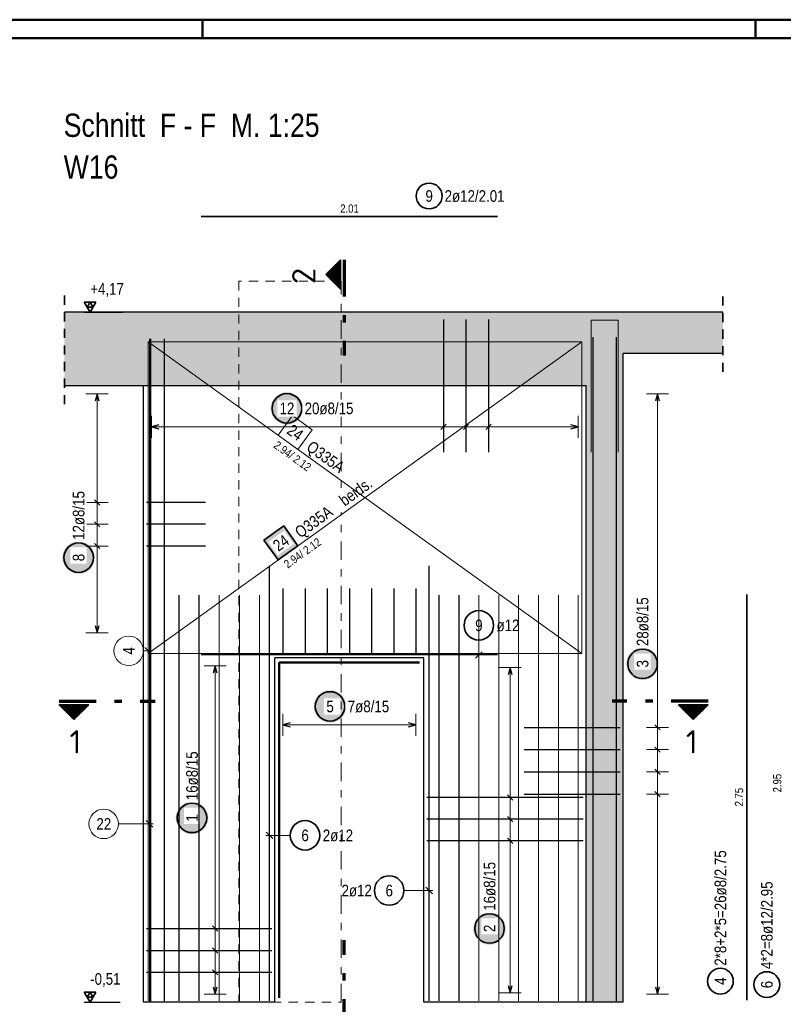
# Model space of a CAD drawing. Header units: millimetres. Extents: x -20 to 84, y 0 to 50.
# Tile 7 of 22: x 16 to 26, y 29 to 42. Entities that reach past the tile are written whole.
import ezdxf
from ezdxf.enums import TextEntityAlignment as Align

# ---------------------------------------------------------------- set-up
doc = ezdxf.new("R2010")
doc.units = ezdxf.units.MM
for name, pattern in [('DASHDOT', [1, 0.5, -0.25, 0, -0.25]), ('DASHDOTX2', [2, 1, -0.5, 0, -0.5]), ('HIDDEN', [0.375, 0.25, -0.125])]:
    doc.linetypes.add(name, pattern=pattern)
for name, color, linetype, lineweight in [('Achsen', 7, 'Continuous', 20), ('nplo Bewehrung', 7, 'Continuous', 20), ('Schraffuren', 7, 'Continuous', 20)]:
    doc.layers.add(name, color=color, linetype=linetype, lineweight=lineweight)
doc.styles.add('Arial Narrow', font='ARIALN.TTF')
doc.styles.add('isocp', font='isocp', dxfattribs={"width": 1.1})
pattern_1 = [(-90, (0, 0), (0.02, 1e-18), [])]

msp = doc.modelspace()

# ---------------------------------------------------------------- hatches: boundary and pattern name
at = {"lineweight": 50}
h = msp.add_hatch(dxfattribs=at)
h.set_pattern_fill('Mau', color=4, scale=0.01, angle=-180, style=0, pattern_type=2)
h.set_pattern_definition([(-180, (0, 0), (2e-18, -0.02), [])])
h.paths.add_polyline_path([(19.873665, 38.393723), (19.873665, 38.793723), (19.673665, 38.593723)])
at = {"lineweight": 25, "true_color": 0xffffff}
for points in [[(19.365314, 36.777156), (19.36518, 36.784834), (19.364778, 36.792502), (19.364109, 36.800152), (19.363173, 36.807774), (19.361972, 36.815358), (19.360507, 36.822896), (19.358779, 36.830379), (19.356792, 36.837796), (19.354547, 36.845139), (19.352047, 36.8524), (19.349295, 36.859569), (19.346294, 36.866638), (19.343049, 36.873597), (19.339563, 36.880439), (19.33584, 36.887156), (19.331885, 36.893738), (19.327703, 36.900178), (19.323298, 36.906468), (19.318677, 36.912601), (19.313844, 36.918569), (19.308806, 36.924364), (19.303569, 36.929981), (19.298139, 36.93541), (19.292523, 36.940648), (19.286728, 36.945686), (19.28076, 36.950518), (19.274627, 36.955139), (19.268337, 36.959544), (19.261896, 36.963726), (19.255314, 36.967681), (19.248598, 36.971404), (19.241756, 36.97489), (19.234796, 36.978136), (19.227728, 36.981136), (19.220559, 36.983888), (19.213298, 36.986388), (19.205954, 36.988633), (19.198537, 36.990621), (19.191055, 36.992348), (19.183517, 36.993813), (19.175932, 36.995015), (19.168311, 36.995951), (19.160661, 36.99662), (19.152992, 36.997022), (19.145314, 36.997156), (19.137636, 36.997022), (19.129968, 36.99662), (19.122318, 36.995951), (19.114696, 36.995015), (19.107112, 36.993813), (19.099574, 36.992348), (19.092091, 36.990621), (19.084674, 36.988633), (19.077331, 36.986388), (19.07007, 36.983888), (19.062901, 36.981136), (19.055832, 36.978136), (19.048873, 36.97489), (19.042031, 36.971404), (19.035314, 36.967681), (19.028732, 36.963726), (19.022292, 36.959544), (19.016001, 36.955139), (19.009869, 36.950518), (19.003901, 36.945686), (18.998106, 36.940648), (18.992489, 36.93541), (18.987059, 36.929981), (18.981822, 36.924364), (18.976784, 36.918569), (18.971952, 36.912601), (18.967331, 36.906468), (18.962926, 36.900178), (18.958744, 36.893738), (18.954789, 36.887156), (18.951066, 36.880439), (18.94758, 36.873597), (18.944334, 36.866638), (18.941334, 36.859569), (18.938582, 36.8524), (18.936082, 36.845139), (18.933837, 36.837796), (18.931849, 36.830379), (18.930122, 36.822896), (18.928657, 36.815358), (18.927455, 36.807774), (18.926519, 36.800152), (18.92585, 36.792502), (18.925448, 36.784834), (18.925314, 36.777156), (18.925448, 36.769478), (18.92585, 36.761809), (18.926519, 36.754159), (18.927455, 36.746538), (18.928657, 36.738953), (18.930122, 36.731415), (18.931849, 36.723933), (18.933837, 36.716516), (18.936082, 36.709172), (18.938582, 36.701911), (18.941334, 36.694742), (18.944334, 36.687674), (18.94758, 36.680714), (18.951066, 36.673872), (18.954789, 36.667156), (18.958744, 36.660573), (18.962926, 36.654133), (18.967331, 36.647843), (18.971952, 36.64171), (18.976784, 36.635742), (18.981822, 36.629947), (18.987059, 36.624331), (18.992489, 36.618901), (18.998106, 36.613664), (19.003901, 36.608626), (19.009869, 36.603793), (19.016001, 36.599172), (19.022292, 36.594767), (19.028732, 36.590585), (19.035314, 36.58663), (19.042031, 36.582907), (19.048873, 36.579421), (19.055832, 36.576176), (19.062901, 36.573175), (19.07007, 36.570423), (19.077331, 36.567923), (19.084674, 36.565678), (19.092091, 36.563691), (19.099574, 36.561963), (19.107112, 36.560498), (19.114696, 36.559297), (19.122318, 36.558361), (19.129968, 36.557692), (19.137636, 36.55729), (19.145314, 36.557156), (19.152992, 36.55729), (19.160661, 36.557692), (19.168311, 36.558361), (19.175932, 36.559297), (19.183517, 36.560498), (19.191055, 36.561963), (19.198537, 36.563691), (19.205954, 36.565678), (19.213298, 36.567923), (19.220559, 36.570423), (19.227728, 36.573175), (19.234796, 36.576176), (19.241756, 36.579421), (19.248598, 36.582907), (19.255314, 36.58663), (19.261896, 36.590585), (19.268337, 36.594767), (19.274627, 36.599172), (19.28076, 36.603793), (19.286728, 36.608626), (19.292523, 36.613664), (19.298139, 36.618901), (19.303569, 36.624331), (19.308806, 36.629947), (19.313844, 36.635742), (19.318677, 36.64171), (19.323298, 36.647843), (19.327703, 36.654133), (19.331885, 36.660573), (19.33584, 36.667156), (19.339563, 36.673872), (19.343049, 36.680714), (19.346294, 36.687674), (19.349295, 36.694742), (19.352047, 36.701911), (19.354547, 36.709172), (19.356792, 36.716516), (19.358779, 36.723933), (19.360507, 36.731415), (19.361972, 36.738953), (19.363173, 36.746538), (19.364109, 36.754159), (19.364778, 36.761809)], [(16.541166, 34.752952), (16.541032, 34.76063), (16.54063, 34.768299), (16.539961, 34.775949), (16.539025, 34.78357), (16.537824, 34.791155), (16.536359, 34.798693), (16.534631, 34.806175), (16.532644, 34.813593), (16.530399, 34.820936), (16.527899, 34.828197), (16.525147, 34.835366), (16.522146, 34.842434), (16.518901, 34.849394), (16.515415, 34.856236), (16.511692, 34.862952), (16.507737, 34.869535), (16.503555, 34.875975), (16.49915, 34.882265), (16.494529, 34.888398), (16.489696, 34.894366), (16.484658, 34.900161), (16.479421, 34.905777), (16.473991, 34.911207), (16.468375, 34.916444), (16.46258, 34.921482), (16.456612, 34.926315), (16.450479, 34.930936), (16.444189, 34.935341), (16.437749, 34.939523), (16.431166, 34.943478), (16.42445, 34.947201), (16.417608, 34.950687), (16.410648, 34.953932), (16.40358, 34.956933), (16.396411, 34.959685), (16.38915, 34.962185), (16.381807, 34.96443), (16.374389, 34.966417), (16.366907, 34.968145), (16.359369, 34.96961), (16.351784, 34.970811), (16.344163, 34.971747), (16.336513, 34.972416), (16.328844, 34.972818), (16.321166, 34.972952), (16.313488, 34.972818), (16.30582, 34.972416), (16.29817, 34.971747), (16.290548, 34.970811), (16.282964, 34.96961), (16.275426, 34.968145), (16.267944, 34.966417), (16.260526, 34.96443), (16.253183, 34.962185), (16.245922, 34.959685), (16.238753, 34.956933), (16.231684, 34.953932), (16.224725, 34.950687), (16.217883, 34.947201), (16.211166, 34.943478), (16.204584, 34.939523), (16.198144, 34.935341), (16.191854, 34.930936), (16.185721, 34.926315), (16.179753, 34.921482), (16.173958, 34.916444), (16.168342, 34.911207), (16.162912, 34.905777), (16.157675, 34.900161), (16.152637, 34.894366), (16.147804, 34.888398), (16.143183, 34.882265), (16.138778, 34.875975), (16.134596, 34.869535), (16.130641, 34.862952), (16.126918, 34.856236), (16.123432, 34.849394), (16.120186, 34.842434), (16.117186, 34.835366), (16.114434, 34.828197), (16.111934, 34.820936), (16.109689, 34.813593), (16.107701, 34.806175), (16.105974, 34.798693), (16.104509, 34.791155), (16.103307, 34.78357), (16.102372, 34.775949), (16.101702, 34.768299), (16.1013, 34.76063), (16.101166, 34.752952), (16.1013, 34.745275), (16.101702, 34.737606), (16.102372, 34.729956), (16.103307, 34.722334), (16.104509, 34.71475), (16.105974, 34.707212), (16.107701, 34.69973), (16.109689, 34.692312), (16.111934, 34.684969), (16.114434, 34.677708), (16.117186, 34.670539), (16.120186, 34.66347), (16.123432, 34.656511), (16.126918, 34.649669), (16.130641, 34.642952), (16.134596, 34.63637), (16.138778, 34.62993), (16.143183, 34.62364), (16.147804, 34.617507), (16.152637, 34.611539), (16.157675, 34.605744), (16.162912, 34.600128), (16.168342, 34.594698), (16.173958, 34.589461), (16.179753, 34.584423), (16.185721, 34.57959), (16.191854, 34.574969), (16.198144, 34.570564), (16.204584, 34.566382), (16.211166, 34.562427), (16.217883, 34.558704), (16.224725, 34.555218), (16.231684, 34.551972), (16.238753, 34.548972), (16.245922, 34.54622), (16.253183, 34.54372), (16.260526, 34.541475), (16.267944, 34.539487), (16.275426, 34.53776), (16.282964, 34.536295), (16.290548, 34.535093), (16.29817, 34.534158), (16.30582, 34.533488), (16.313488, 34.533086), (16.321166, 34.532952), (16.328844, 34.533086), (16.336513, 34.533488), (16.344163, 34.534158), (16.351784, 34.535093), (16.359369, 34.536295), (16.366907, 34.53776), (16.374389, 34.539487), (16.381807, 34.541475), (16.38915, 34.54372), (16.396411, 34.54622), (16.40358, 34.548972), (16.410648, 34.551972), (16.417608, 34.555218), (16.42445, 34.558704), (16.431166, 34.562427), (16.437749, 34.566382), (16.444189, 34.570564), (16.450479, 34.574969), (16.456612, 34.57959), (16.46258, 34.584423), (16.468375, 34.589461), (16.473991, 34.594698), (16.479421, 34.600128), (16.484658, 34.605744), (16.489696, 34.611539), (16.494529, 34.617507), (16.49915, 34.62364), (16.503555, 34.62993), (16.507737, 34.63637), (16.511692, 34.642952), (16.515415, 34.649669), (16.518901, 34.656511), (16.522146, 34.66347), (16.525147, 34.670539), (16.527899, 34.677708), (16.530399, 34.684969), (16.532644, 34.692312), (16.534631, 34.69973), (16.536359, 34.707212), (16.537824, 34.71475), (16.539025, 34.722334), (16.539961, 34.729956), (16.54063, 34.737606)], [(24.187405, 33.312532), (24.187271, 33.32021), (24.18687, 33.327879), (24.1862, 33.335529), (24.185264, 33.343151), (24.184063, 33.350735), (24.182598, 33.358273), (24.180871, 33.365755), (24.178883, 33.373173), (24.176638, 33.380516), (24.174138, 33.387777), (24.171386, 33.394946), (24.168385, 33.402015), (24.16514, 33.408974), (24.161654, 33.415816), (24.157931, 33.422532), (24.153976, 33.429115), (24.149794, 33.435555), (24.145389, 33.441845), (24.140768, 33.447978), (24.135935, 33.453946), (24.130897, 33.459741), (24.12566, 33.465357), (24.12023, 33.470787), (24.114614, 33.476024), (24.108819, 33.481062), (24.102851, 33.485895), (24.096718, 33.490516), (24.090428, 33.494921), (24.083988, 33.499103), (24.077405, 33.503058), (24.070689, 33.506781), (24.063847, 33.510267), (24.056888, 33.513512), (24.049819, 33.516513), (24.04265, 33.519265), (24.035389, 33.521765), (24.028046, 33.52401), (24.020628, 33.525998), (24.013146, 33.527725), (24.005608, 33.52919), (23.998024, 33.530391), (23.990402, 33.531327), (23.982752, 33.531997), (23.975083, 33.532398), (23.967405, 33.532532), (23.959728, 33.532398), (23.952059, 33.531997), (23.944409, 33.531327), (23.936787, 33.530391), (23.929203, 33.52919), (23.921665, 33.527725), (23.914183, 33.525998), (23.906765, 33.52401), (23.899422, 33.521765), (23.892161, 33.519265), (23.884992, 33.516513), (23.877923, 33.513512), (23.870964, 33.510267), (23.864122, 33.506781), (23.857405, 33.503058), (23.850823, 33.499103), (23.844383, 33.494921), (23.838093, 33.490516), (23.83196, 33.485895), (23.825992, 33.481062), (23.820197, 33.476024), (23.814581, 33.470787), (23.809151, 33.465357), (23.803914, 33.459741), (23.798876, 33.453946), (23.794043, 33.447978), (23.789422, 33.441845), (23.785017, 33.435555), (23.780835, 33.429115), (23.77688, 33.422532), (23.773157, 33.415816), (23.769671, 33.408974), (23.766425, 33.402015), (23.763425, 33.394946), (23.760673, 33.387777), (23.758173, 33.380516), (23.755928, 33.373173), (23.75394, 33.365755), (23.752213, 33.358273), (23.750748, 33.350735), (23.749546, 33.343151), (23.748611, 33.335529), (23.747941, 33.327879), (23.747539, 33.32021), (23.747405, 33.312532), (23.747539, 33.304855), (23.747941, 33.297186), (23.748611, 33.289536), (23.749546, 33.281914), (23.750748, 33.27433), (23.752213, 33.266792), (23.75394, 33.25931), (23.755928, 33.251892), (23.758173, 33.244549), (23.760673, 33.237288), (23.763425, 33.230119), (23.766425, 33.22305), (23.769671, 33.216091), (23.773157, 33.209249), (23.77688, 33.202532), (23.780835, 33.19595), (23.785017, 33.18951), (23.789422, 33.18322), (23.794043, 33.177087), (23.798876, 33.171119), (23.803914, 33.165324), (23.809151, 33.159708), (23.814581, 33.154278), (23.820197, 33.149041), (23.825992, 33.144003), (23.83196, 33.13917), (23.838093, 33.134549), (23.844383, 33.130144), (23.850823, 33.125962), (23.857405, 33.122007), (23.864122, 33.118284), (23.870964, 33.114798), (23.877923, 33.111552), (23.884992, 33.108552), (23.892161, 33.1058), (23.899422, 33.1033), (23.906765, 33.101055), (23.914183, 33.099067), (23.921665, 33.09734), (23.929203, 33.095875), (23.936787, 33.094673), (23.944409, 33.093738), (23.952059, 33.093068), (23.959728, 33.092666), (23.967405, 33.092532), (23.975083, 33.092666), (23.982752, 33.093068), (23.990402, 33.093738), (23.998024, 33.094673), (24.005608, 33.095875), (24.013146, 33.09734), (24.020628, 33.099067), (24.028046, 33.101055), (24.035389, 33.1033), (24.04265, 33.1058), (24.049819, 33.108552), (24.056888, 33.111552), (24.063847, 33.114798), (24.070689, 33.118284), (24.077405, 33.122007), (24.083988, 33.125962), (24.090428, 33.130144), (24.096718, 33.134549), (24.102851, 33.13917), (24.108819, 33.144003), (24.114614, 33.149041), (24.12023, 33.154278), (24.12566, 33.159708), (24.130897, 33.165324), (24.135935, 33.171119), (24.140768, 33.177087), (24.145389, 33.18322), (24.149794, 33.18951), (24.153976, 33.19595), (24.157931, 33.202532), (24.161654, 33.209249), (24.16514, 33.216091), (24.168385, 33.22305), (24.171386, 33.230119), (24.174138, 33.237288), (24.176638, 33.244549), (24.178883, 33.251892), (24.180871, 33.25931), (24.182598, 33.266792), (24.184063, 33.27433), (24.185264, 33.281914), (24.1862, 33.289536), (24.18687, 33.297186)], [(19.950312, 32.734248), (19.950178, 32.741926), (19.949776, 32.749594), (19.949107, 32.757244), (19.948171, 32.764866), (19.94697, 32.77245), (19.945504, 32.779988), (19.943777, 32.787471), (19.941789, 32.794888), (19.939544, 32.802232), (19.937044, 32.809492), (19.934292, 32.816661), (19.931292, 32.82373), (19.928047, 32.830689), (19.92456, 32.837532), (19.920837, 32.844248), (19.916882, 32.85083), (19.9127, 32.85727), (19.908296, 32.863561), (19.903674, 32.869693), (19.898842, 32.875661), (19.893804, 32.881457), (19.888567, 32.887073), (19.883137, 32.892503), (19.877521, 32.89774), (19.871725, 32.902778), (19.865757, 32.90761), (19.859625, 32.912232), (19.853334, 32.916636), (19.846894, 32.920818), (19.840312, 32.924773), (19.833596, 32.928496), (19.826753, 32.931983), (19.819794, 32.935228), (19.812725, 32.938228), (19.805556, 32.94098), (19.798296, 32.94348), (19.790952, 32.945725), (19.783535, 32.947713), (19.776052, 32.94944), (19.768514, 32.950906), (19.76093, 32.952107), (19.753308, 32.953043), (19.745658, 32.953712), (19.73799, 32.954114), (19.730312, 32.954248), (19.722634, 32.954114), (19.714965, 32.953712), (19.707316, 32.953043), (19.699694, 32.952107), (19.692109, 32.950906), (19.684571, 32.94944), (19.677089, 32.947713), (19.669672, 32.945725), (19.662328, 32.94348), (19.655067, 32.94098), (19.647898, 32.938228), (19.64083, 32.935228), (19.63387, 32.931983), (19.627028, 32.928496), (19.620312, 32.924773), (19.61373, 32.920818), (19.607289, 32.916636), (19.600999, 32.912232), (19.594866, 32.90761), (19.588899, 32.902778), (19.583103, 32.89774), (19.577487, 32.892503), (19.572057, 32.887073), (19.56682, 32.881457), (19.561782, 32.875661), (19.556949, 32.869693), (19.552328, 32.863561), (19.547924, 32.85727), (19.543741, 32.85083), (19.539786, 32.844248), (19.536063, 32.837532), (19.532577, 32.830689), (19.529332, 32.82373), (19.526331, 32.816661), (19.523579, 32.809492), (19.521079, 32.802232), (19.518834, 32.794888), (19.516847, 32.787471), (19.515119, 32.779988), (19.513654, 32.77245), (19.512453, 32.764866), (19.511517, 32.757244), (19.510848, 32.749594), (19.510446, 32.741926), (19.510312, 32.734248), (19.510446, 32.72657), (19.510848, 32.718901), (19.511517, 32.711252), (19.512453, 32.70363), (19.513654, 32.696045), (19.515119, 32.688507), (19.516847, 32.681025), (19.518834, 32.673608), (19.521079, 32.666264), (19.523579, 32.659003), (19.526331, 32.651834), (19.529332, 32.644766), (19.532577, 32.637806), (19.536063, 32.630964), (19.539786, 32.624248), (19.543741, 32.617666), (19.547924, 32.611225), (19.552328, 32.604935), (19.556949, 32.598802), (19.561782, 32.592835), (19.56682, 32.587039), (19.572057, 32.581423), (19.577487, 32.575993), (19.583103, 32.570756), (19.588899, 32.565718), (19.594866, 32.560885), (19.600999, 32.556264), (19.607289, 32.55186), (19.61373, 32.547677), (19.620312, 32.543722), (19.627028, 32.539999), (19.63387, 32.536513), (19.64083, 32.533268), (19.647898, 32.530267), (19.655067, 32.527515), (19.662328, 32.525015), (19.669672, 32.52277), (19.677089, 32.520783), (19.684571, 32.519055), (19.692109, 32.51759), (19.699694, 32.516389), (19.707316, 32.515453), (19.714965, 32.514784), (19.722634, 32.514382), (19.730312, 32.514248), (19.73799, 32.514382), (19.745658, 32.514784), (19.753308, 32.515453), (19.76093, 32.516389), (19.768514, 32.51759), (19.776052, 32.519055), (19.783535, 32.520783), (19.790952, 32.52277), (19.798296, 32.525015), (19.805556, 32.527515), (19.812725, 32.530267), (19.819794, 32.533268), (19.826753, 32.536513), (19.833596, 32.539999), (19.840312, 32.543722), (19.846894, 32.547677), (19.853334, 32.55186), (19.859625, 32.556264), (19.865757, 32.560885), (19.871725, 32.565718), (19.877521, 32.570756), (19.883137, 32.575993), (19.888567, 32.581423), (19.893804, 32.587039), (19.898842, 32.592835), (19.903674, 32.598802), (19.908296, 32.604935), (19.9127, 32.611225), (19.916882, 32.617666), (19.920837, 32.624248), (19.92456, 32.630964), (19.928047, 32.637806), (19.931292, 32.644766), (19.934292, 32.651834), (19.937044, 32.659003), (19.939544, 32.666264), (19.941789, 32.673608), (19.943777, 32.681025), (19.945504, 32.688507), (19.94697, 32.696045), (19.948171, 32.70363), (19.949107, 32.711252), (19.949776, 32.718901)], [(18.078397, 31.221734), (18.078263, 31.229412), (18.077861, 31.23708), (18.077192, 31.24473), (18.076256, 31.252352), (18.075054, 31.259936), (18.073589, 31.267474), (18.071862, 31.274957), (18.069874, 31.282374), (18.067629, 31.289718), (18.065129, 31.296978), (18.062377, 31.304147), (18.059377, 31.311216), (18.056131, 31.318175), (18.052645, 31.325018), (18.048922, 31.331734), (18.044967, 31.338316), (18.040785, 31.344756), (18.03638, 31.351047), (18.031759, 31.357179), (18.026926, 31.363147), (18.021889, 31.368943), (18.016651, 31.374559), (18.011222, 31.379989), (18.005605, 31.385226), (17.99981, 31.390264), (17.993842, 31.395096), (17.987709, 31.399718), (17.981419, 31.404122), (17.974979, 31.408304), (17.968397, 31.412259), (17.96168, 31.415982), (17.954838, 31.419469), (17.947879, 31.422714), (17.94081, 31.425714), (17.933641, 31.428466), (17.92638, 31.430966), (17.919037, 31.433211), (17.91162, 31.435199), (17.904137, 31.436926), (17.896599, 31.438392), (17.889015, 31.439593), (17.881393, 31.440529), (17.873743, 31.441198), (17.866075, 31.4416), (17.858397, 31.441734), (17.850719, 31.4416), (17.84305, 31.441198), (17.8354, 31.440529), (17.827779, 31.439593), (17.820194, 31.438392), (17.812656, 31.436926), (17.805174, 31.435199), (17.797756, 31.433211), (17.790413, 31.430966), (17.783152, 31.428466), (17.775983, 31.425714), (17.768915, 31.422714), (17.761955, 31.419469), (17.755113, 31.415982), (17.748397, 31.412259), (17.741814, 31.408304), (17.735374, 31.404122), (17.729084, 31.399718), (17.722951, 31.395096), (17.716983, 31.390264), (17.711188, 31.385226), (17.705572, 31.379989), (17.700142, 31.374559), (17.694905, 31.368943), (17.689867, 31.363147), (17.685034, 31.357179), (17.680413, 31.351047), (17.676008, 31.344756), (17.671826, 31.338316), (17.667871, 31.331734), (17.664148, 31.325018), (17.660662, 31.318175), (17.657417, 31.311216), (17.654416, 31.304147), (17.651664, 31.296978), (17.649164, 31.289718), (17.646919, 31.282374), (17.644932, 31.274957), (17.643204, 31.267474), (17.641739, 31.259936), (17.640538, 31.252352), (17.639602, 31.24473), (17.638933, 31.23708), (17.638531, 31.229412), (17.638397, 31.221734), (17.638531, 31.214056), (17.638933, 31.206387), (17.639602, 31.198738), (17.640538, 31.191116), (17.641739, 31.183531), (17.643204, 31.175993), (17.644932, 31.168511), (17.646919, 31.161094), (17.649164, 31.15375), (17.651664, 31.146489), (17.654416, 31.13932), (17.657417, 31.132252), (17.660662, 31.125292), (17.664148, 31.11845), (17.667871, 31.111734), (17.671826, 31.105152), (17.676008, 31.098711), (17.680413, 31.092421), (17.685034, 31.086288), (17.689867, 31.080321), (17.694905, 31.074525), (17.700142, 31.068909), (17.705572, 31.063479), (17.711188, 31.058242), (17.716983, 31.053204), (17.722951, 31.048371), (17.729084, 31.04375), (17.735374, 31.039346), (17.741814, 31.035163), (17.748397, 31.031208), (17.755113, 31.027485), (17.761955, 31.023999), (17.768915, 31.020754), (17.775983, 31.017753), (17.783152, 31.015001), (17.790413, 31.012501), (17.797756, 31.010256), (17.805174, 31.008269), (17.812656, 31.006541), (17.820194, 31.005076), (17.827779, 31.003875), (17.8354, 31.002939), (17.84305, 31.00227), (17.850719, 31.001868), (17.858397, 31.001734), (17.866075, 31.001868), (17.873743, 31.00227), (17.881393, 31.002939), (17.889015, 31.003875), (17.896599, 31.005076), (17.904137, 31.006541), (17.91162, 31.008269), (17.919037, 31.010256), (17.92638, 31.012501), (17.933641, 31.015001), (17.94081, 31.017753), (17.947879, 31.020754), (17.954838, 31.023999), (17.96168, 31.027485), (17.968397, 31.031208), (17.974979, 31.035163), (17.981419, 31.039346), (17.987709, 31.04375), (17.993842, 31.048371), (17.99981, 31.053204), (18.005605, 31.058242), (18.011222, 31.063479), (18.016651, 31.068909), (18.021889, 31.074525), (18.026926, 31.080321), (18.031759, 31.086288), (18.03638, 31.092421), (18.040785, 31.098711), (18.044967, 31.105152), (18.048922, 31.111734), (18.052645, 31.11845), (18.056131, 31.125292), (18.059377, 31.132252), (18.062377, 31.13932), (18.065129, 31.146489), (18.067629, 31.15375), (18.069874, 31.161094), (18.071862, 31.168511), (18.073589, 31.175993), (18.075054, 31.183531), (18.076256, 31.191116), (18.077192, 31.198738), (18.077861, 31.206387)], [(22.112613, 29.722064), (22.112479, 29.729742), (22.112077, 29.737411), (22.111408, 29.74506), (22.110472, 29.752682), (22.109271, 29.760267), (22.107805, 29.767805), (22.106078, 29.775287), (22.104091, 29.782704), (22.101845, 29.790048), (22.099345, 29.797309), (22.096593, 29.804478), (22.093593, 29.811546), (22.090348, 29.818506), (22.086861, 29.825348), (22.083139, 29.832064), (22.079184, 29.838646), (22.075001, 29.845087), (22.070597, 29.851377), (22.065975, 29.85751), (22.061143, 29.863477), (22.056105, 29.869273), (22.050868, 29.874889), (22.045438, 29.880319), (22.039822, 29.885556), (22.034026, 29.890594), (22.028059, 29.895426), (22.021926, 29.900048), (22.015635, 29.904452), (22.009195, 29.908635), (22.002613, 29.91259), (21.995897, 29.916313), (21.989055, 29.919799), (21.982095, 29.923044), (21.975026, 29.926045), (21.967857, 29.928796), (21.960597, 29.931297), (21.953253, 29.933542), (21.945836, 29.935529), (21.938354, 29.937257), (21.930816, 29.938722), (21.923231, 29.939923), (21.915609, 29.940859), (21.907959, 29.941528), (21.900291, 29.94193), (21.892613, 29.942064), (21.884935, 29.94193), (21.877267, 29.941528), (21.869617, 29.940859), (21.861995, 29.939923), (21.85441, 29.938722), (21.846872, 29.937257), (21.83939, 29.935529), (21.831973, 29.933542), (21.824629, 29.931297), (21.817369, 29.928796), (21.8102, 29.926045), (21.803131, 29.923044), (21.796171, 29.919799), (21.789329, 29.916313), (21.782613, 29.91259), (21.776031, 29.908635), (21.769591, 29.904452), (21.7633, 29.900048), (21.757167, 29.895426), (21.7512, 29.890594), (21.745404, 29.885556), (21.739788, 29.880319), (21.734358, 29.874889), (21.729121, 29.869273), (21.724083, 29.863477), (21.719251, 29.85751), (21.714629, 29.851377), (21.710225, 29.845087), (21.706042, 29.838646), (21.702087, 29.832064), (21.698365, 29.825348), (21.694878, 29.818506), (21.691633, 29.811546), (21.688633, 29.804478), (21.685881, 29.797309), (21.683381, 29.790048), (21.681135, 29.782704), (21.679148, 29.775287), (21.677421, 29.767805), (21.675955, 29.760267), (21.674754, 29.752682), (21.673818, 29.74506), (21.673149, 29.737411), (21.672747, 29.729742), (21.672613, 29.722064), (21.672747, 29.714386), (21.673149, 29.706718), (21.673818, 29.699068), (21.674754, 29.691446), (21.675955, 29.683862), (21.677421, 29.676324), (21.679148, 29.668841), (21.681135, 29.661424), (21.683381, 29.65408), (21.685881, 29.64682), (21.688633, 29.639651), (21.691633, 29.632582), (21.694878, 29.625622), (21.698365, 29.61878), (21.702087, 29.612064), (21.706042, 29.605482), (21.710225, 29.599042), (21.714629, 29.592751), (21.719251, 29.586619), (21.724083, 29.580651), (21.729121, 29.574855), (21.734358, 29.569239), (21.739788, 29.563809), (21.745404, 29.558572), (21.7512, 29.553534), (21.757167, 29.548702), (21.7633, 29.54408), (21.769591, 29.539676), (21.776031, 29.535494), (21.782613, 29.531539), (21.789329, 29.527816), (21.796171, 29.524329), (21.803131, 29.521084), (21.8102, 29.518084), (21.817369, 29.515332), (21.824629, 29.512832), (21.831973, 29.510587), (21.83939, 29.508599), (21.846872, 29.506872), (21.85441, 29.505406), (21.861995, 29.504205), (21.869617, 29.503269), (21.877267, 29.5026), (21.884935, 29.502198), (21.892613, 29.502064), (21.900291, 29.502198), (21.907959, 29.5026), (21.915609, 29.503269), (21.923231, 29.504205), (21.930816, 29.505406), (21.938354, 29.506872), (21.945836, 29.508599), (21.953253, 29.510587), (21.960597, 29.512832), (21.967857, 29.515332), (21.975026, 29.518084), (21.982095, 29.521084), (21.989055, 29.524329), (21.995897, 29.527816), (22.002613, 29.531539), (22.009195, 29.535494), (22.015635, 29.539676), (22.021926, 29.54408), (22.028059, 29.548702), (22.034026, 29.553534), (22.039822, 29.558572), (22.045438, 29.563809), (22.050868, 29.569239), (22.056105, 29.574855), (22.061143, 29.580651), (22.065975, 29.586619), (22.070597, 29.592751), (22.075001, 29.599042), (22.079184, 29.605482), (22.083139, 29.612064), (22.086861, 29.61878), (22.090348, 29.625622), (22.093593, 29.632582), (22.096593, 29.639651), (22.099345, 29.64682), (22.101845, 29.65408), (22.104091, 29.661424), (22.106078, 29.668841), (22.107805, 29.676324), (22.109271, 29.683862), (22.110472, 29.691446), (22.111408, 29.699068), (22.112077, 29.706718)]]:
    msp.add_hatch(color=7, dxfattribs=at).paths.add_polyline_path(points)
at = {"lineweight": 18, "true_color": 0xffffff}
msp.add_hatch(color=7, dxfattribs=at).paths.add_polyline_path([(19.102059, 35.181739), (18.834175, 34.989026), (19.026888, 34.721142), (19.294772, 34.913855)])
at = {"lineweight": 50}
h = msp.add_hatch(dxfattribs=at)
h.set_pattern_fill('Mau', color=4, scale=0.01, angle=-90, style=0, pattern_type=2)
h.set_pattern_definition(pattern_1)
h.paths.add_polyline_path([(16.457802, 32.755304), (16.057802, 32.755304), (16.257802, 32.555304)])
h = msp.add_hatch(dxfattribs=at)
h.set_pattern_fill('Mau', color=4, scale=0.01, angle=-90, style=0, pattern_type=2)
h.set_pattern_definition(pattern_1)
h.paths.add_polyline_path([(24.455354, 32.755304), (24.655354, 32.555304), (24.855354, 32.755304)])
at = {"layer": 'Schraffuren', "lineweight": 50, "true_color": 0xd7ffd7}
for points in [[(16.128114, 37.082149), (23.7029, 37.082149), (23.7029, 38.082149), (16.128114, 38.082149)], [(23.7029, 37.522149), (25.056247, 37.522149), (25.056247, 38.082149), (23.7029, 38.082149)], [(23.2029, 28.722137), (23.7029, 28.722137), (23.7029, 37.082149), (23.2029, 37.082149)]]:
    msp.add_hatch(color=254, dxfattribs=at).paths.add_polyline_path(points)

# ---------------------------------------------------------------- linework, layer by layer
at = {"color": 4, "linetype": 'Continuous', "lineweight": 50}
for p, q in [((82.5, 42.05), (0, 42.05)), ((82.25, 41.8), (1, 41.8))]:
    msp.add_line(p, q, dxfattribs=at)
at = {"color": 4, "linetype": 'Continuous', "lineweight": 50, "ltscale": 0.5}
for p, q in [((18, 42.05), (18, 41.8)), ((25.5, 42.05), (25.5, 41.8))]:
    msp.add_line(p, q, dxfattribs=at)
at = {"color": 2, "linetype": 'Continuous', "lineweight": 35, "ltscale": 0.5}
for p, q in [((18.981886, 39.381613), (17.981886, 39.381613)), ((21.001886, 39.381613), (18.981886, 39.381613)), ((22.001886, 39.381613), (21.001886, 39.381613)), ((16.555416, 38.218544), (16.397916, 38.218544)), ((16.397916, 38.218544), (16.476666, 38.082149)), ((16.476666, 38.218544), (16.437291, 38.150346)), ((16.476666, 38.082149), (16.555416, 38.218544)), ((16.516041, 38.150346), (16.476666, 38.218544)), ((16.437291, 38.150346), (16.516041, 38.150346)), ((19.102059, 35.181739), (18.834175, 34.989026)), ((19.294772, 34.913855), (19.102059, 35.181739)), ((18.834175, 34.989026), (19.026888, 34.721142)), ((19.026888, 34.721142), (19.294772, 34.913855)), ((25.381101, 34.251528), (25.381101, 28.751528)), ((16.555416, 28.858532), (16.397916, 28.858532)), ((16.397916, 28.858532), (16.476666, 28.722137)), ((16.476666, 28.858532), (16.437291, 28.790334)), ((16.476666, 28.722137), (16.555416, 28.858532)), ((16.516041, 28.790334), (16.476666, 28.858532)), ((16.437291, 28.790334), (16.516041, 28.790334))]:
    msp.add_line(p, q, dxfattribs=at)
at = {"color": 2, "linetype": 'Continuous', "lineweight": 35}
for p, q in [((19.873665, 38.793723), (19.673665, 38.593723)), ((19.873665, 38.793723), (19.873665, 38.393723)), ((19.673665, 38.593723), (19.873665, 38.393723)), ((16.057802, 32.755304), (16.457802, 32.755304)), ((16.057802, 32.755304), (16.257802, 32.555304)), ((16.257802, 32.555304), (16.457802, 32.755304)), ((24.855354, 32.755304), (24.455354, 32.755304)), ((24.655354, 32.555304), (24.455354, 32.755304)), ((24.855354, 32.755304), (24.655354, 32.555304))]:
    msp.add_line(p, q, dxfattribs=at)
at = {"color": 1, "linetype": 'DASHDOTX2', "lineweight": 70, "ltscale": 0.5}
for p, q in [((19.923665, 38.793723), (19.923665, 37.493723)), ((16.057802, 32.805304), (17.357802, 32.805304)), ((24.855354, 32.805304), (23.555354, 32.805304)), ((19.923665, 28.265084), (19.923665, 29.565084))]:
    msp.add_line(p, q, dxfattribs=at)
at = {"color": 9, "linetype": 'HIDDEN', "lineweight": 0, "ltscale": 0.5}
for p, q in [((19.879615, 38.502623), (18.493001, 38.502623)), ((18.493001, 38.502623), (18.493001, 28.722137)), ((18.493001, 28.722137), (19.879615, 28.722137))]:
    msp.add_line(p, q, dxfattribs=at)
at = {"color": 9, "linetype": 'DASHDOT', "lineweight": 0, "ltscale": 0.5}
msp.add_line((19.879615, 28.722137), (19.879615, 38.502623), dxfattribs=at)
at = {"color": 2, "linetype": 'HIDDEN', "lineweight": 35, "ltscale": 0.5}
for p, q in [((16.128114, 36.832149), (16.128114, 38.332149)), ((25.056247, 37.272149), (25.056247, 38.332149))]:
    msp.add_line(p, q, dxfattribs=at)
at = {"color": 3, "linetype": 'Continuous', "lineweight": 25, "ltscale": 0.5}
for p, q in [((16.397916, 38.082149), (16.927116, 38.082149)), ((21.268361, 37.982149), (21.268361, 36.182149)), ((21.572782, 37.982149), (21.572782, 36.182149)), ((21.877203, 37.982149), (21.877203, 36.182149)), ((17.298887, 28.722137), (17.298887, 37.722149)), ((17.485886, 28.722137), (17.485886, 37.722149)), ((23.294886, 37.742137), (23.2949, 28.742137)), ((23.6109, 37.742137), (23.610914, 28.742137)), ((16.571166, 36.974147), (16.544371, 36.874147)), ((16.597961, 36.874147), (16.571166, 36.974147)), ((24.171166, 36.974149), (24.144371, 36.874149)), ((24.197961, 36.874149), (24.171166, 36.974149)), ((17.41089, 36.553951), (17.31089, 36.527156)), ((17.31089, 36.527156), (17.41089, 36.500361)), ((21.233006, 36.4918), (21.303717, 36.562511)), ((21.537427, 36.4918), (21.608138, 36.562511)), ((21.841848, 36.4918), (21.912559, 36.562511)), ((23.094887, 36.527156), (22.994887, 36.553951)), ((22.994887, 36.500361), (23.094887, 36.527156)), ((16.535811, 35.534952), (16.606522, 35.464242)), ((18.042887, 35.499597), (17.242887, 35.499597)), ((16.535811, 35.240042), (16.606522, 35.169332)), ((18.042887, 35.204687), (17.242887, 35.204687)), ((16.535811, 34.945132), (16.606522, 34.874422)), ((18.042887, 34.909777), (17.242887, 34.909777)), ((18.909886, 28.742137), (18.909886, 34.642137)), ((21.073886, 28.742137), (21.073886, 34.642137)), ((19.089887, 34.332137), (19.089887, 33.432137)), ((19.390554, 34.332137), (19.390554, 33.432137)), ((19.69122, 34.332137), (19.69122, 33.432137)), ((19.991887, 34.332137), (19.991887, 33.432137)), ((20.292553, 34.332137), (20.292553, 33.432137)), ((20.59322, 34.332137), (20.59322, 33.432137)), ((20.893886, 34.332137), (20.893886, 33.432137)), ((17.683486, 28.742137), (17.683486, 34.242137)), ((21.209887, 28.742137), (21.209887, 34.242137)), ((21.479173, 28.742137), (21.479173, 34.242137)), ((16.544371, 33.830137), (16.571166, 33.730137)), ((16.571166, 33.730137), (16.597961, 33.830137)), ((18.981886, 33.432137), (17.981886, 33.432137)), ((21.001886, 33.432137), (18.981886, 33.432137)), ((22.001886, 33.432137), (21.001886, 33.432137)), ((21.703178, 33.387943), (21.791566, 33.476331)), ((18.171166, 33.284137), (18.144371, 33.184137)), ((18.197961, 33.184137), (18.171166, 33.284137)), ((22.171166, 33.264134), (22.144371, 33.164134)), ((22.197961, 33.164134), (22.171166, 33.264134)), ((19.189887, 32.511043), (19.089887, 32.484248)), ((19.089887, 32.484248), (19.189887, 32.457453)), ((20.893886, 32.484248), (20.793886, 32.511043)), ((20.793886, 32.457453), (20.893886, 32.484248)), ((24.206522, 32.414346), (24.135811, 32.485056)), ((22.3629, 32.449701), (23.6629, 32.449701)), ((22.3629, 32.148071), (23.6629, 32.148071)), ((24.206522, 32.112716), (24.135811, 32.183426)), ((22.3629, 31.846441), (23.6629, 31.846441)), ((24.206522, 31.811086), (24.135811, 31.881796)), ((22.135811, 31.53389), (22.206522, 31.46318)), ((22.3629, 31.544811), (23.6629, 31.544811)), ((24.206522, 31.509456), (24.135811, 31.580167)), ((23.162887, 31.498535), (21.041886, 31.498535)), ((23.162887, 31.204269), (21.041886, 31.204269)), ((22.135811, 31.239624), (22.206522, 31.168913)), ((18.865692, 31.028929), (18.95408, 30.94054)), ((23.162887, 30.910002), (21.041886, 30.910002)), ((22.135811, 30.945358), (22.206522, 30.874647)), ((21.11808, 30.192179), (21.029692, 30.280568)), ((17.242887, 29.720939), (18.941886, 29.720939)), ((18.206522, 29.685584), (18.135811, 29.756295)), ((17.242887, 29.424006), (18.941886, 29.424006)), ((18.206522, 29.388651), (18.135811, 29.459362)), ((17.242887, 29.127073), (18.941886, 29.127073)), ((18.206522, 29.091718), (18.135811, 29.162428)), ((18.144371, 28.93014), (18.171166, 28.83014)), ((18.171166, 28.83014), (18.197961, 28.93014)), ((22.144371, 28.950137), (22.171166, 28.850137)), ((22.171166, 28.850137), (22.197961, 28.950137)), ((24.144371, 28.930142), (24.171166, 28.830142)), ((24.171166, 28.830142), (24.197961, 28.930142)), ((16.397916, 28.722137), (16.883016, 28.722137))]:
    msp.add_line(p, q, dxfattribs=at)
at = {"color": 7, "linetype": 'Continuous', "lineweight": 18, "ltscale": 0.5}
for p, q in [((23.142885, 37.682151), (17.262889, 37.682151)), ((17.262889, 37.682151), (17.262889, 33.452139)), ((23.142885, 37.682151), (17.262889, 33.452139)), ((23.142885, 33.452139), (23.142885, 37.682151)), ((17.262889, 33.452139), (23.142885, 33.452139)), ((17.262889, 33.452139), (17.262889, 33.452139))]:
    msp.add_line(p, q, dxfattribs=at)
at = {"color": 9, "linetype": 'Continuous', "lineweight": 0, "ltscale": 0.5}
for p, q in [((23.142885, 37.682151), (17.262889, 37.682151)), ((17.262889, 37.682151), (17.262889, 33.452139)), ((17.282887, 37.722149), (17.282887, 28.722137)), ((23.142885, 33.452139), (23.142885, 37.682151)), ((19.219601, 36.681031), (19.026888, 36.413147)), ((19.487485, 36.488318), (19.219601, 36.681031)), ((19.294772, 36.220434), (19.487485, 36.488318)), ((19.026888, 36.413147), (19.294772, 36.220434)), ((17.262887, 34.242137), (17.262887, 28.742137)), ((17.307081, 33.443324), (17.218692, 33.531713)), ((17.200536, 33.487519), (17.312887, 33.487519)), ((17.262889, 33.452139), (23.142885, 33.452139)), ((17.262889, 33.452139), (17.262889, 33.452139)), ((16.861431, 31.140238), (17.332887, 31.140238)), ((17.327081, 31.096043), (17.238692, 31.184432))]:
    msp.add_line(p, q, dxfattribs=at)
at = {"color": 5, "linetype": 'Continuous', "lineweight": 18, "ltscale": 0.5}
for p, q in [((16.721166, 36.974147), (16.421166, 36.974147)), ((16.571166, 33.730137), (16.571166, 36.974147)), ((24.321166, 36.974149), (24.021166, 36.974149)), ((24.171166, 36.974149), (24.171166, 28.830142)), ((17.31089, 36.677156), (17.31089, 36.377156)), ((21.268361, 36.377156), (21.268361, 36.677156)), ((21.572782, 36.377156), (21.572782, 36.677156)), ((21.877203, 36.377156), (21.877203, 36.677156)), ((23.094887, 36.377156), (23.094887, 36.677156)), ((23.094887, 36.527156), (17.31089, 36.527156)), ((16.421166, 35.499597), (16.721166, 35.499597)), ((16.421166, 35.204687), (16.721166, 35.204687)), ((16.421166, 34.909777), (16.721166, 34.909777)), ((16.421166, 33.730137), (16.721166, 33.730137)), ((21.747372, 33.633904), (21.747372, 33.382137)), ((18.321166, 33.284137), (18.021166, 33.284137)), ((18.171166, 33.284137), (18.171166, 28.83014)), ((22.321166, 33.264134), (22.021166, 33.264134)), ((22.171166, 28.850137), (22.171166, 33.264134)), ((19.089887, 32.634248), (19.089887, 32.334248)), ((20.893886, 32.334248), (20.893886, 32.634248)), ((20.893886, 32.484248), (19.089887, 32.484248)), ((24.321166, 32.449701), (24.021166, 32.449701)), ((24.321166, 32.148071), (24.021166, 32.148071)), ((24.321166, 31.846441), (24.021166, 31.846441)), ((24.321166, 31.544811), (24.021166, 31.544811)), ((22.021166, 31.498535), (22.321166, 31.498535)), ((22.021166, 31.204269), (22.321166, 31.204269)), ((19.191247, 30.984734), (18.859886, 30.984734)), ((22.021166, 30.910002), (22.321166, 30.910002)), ((20.732191, 30.236373), (21.123886, 30.236373)), ((18.321166, 29.720939), (18.021166, 29.720939)), ((18.321166, 29.424006), (18.021166, 29.424006)), ((18.321166, 29.127073), (18.021166, 29.127073)), ((18.021166, 28.83014), (18.321166, 28.83014)), ((22.021166, 28.850137), (22.321166, 28.850137)), ((24.021166, 28.830142), (24.321166, 28.830142))]:
    msp.add_line(p, q, dxfattribs=at)
at = {"color": 2, "linetype": 'Continuous', "lineweight": 35, "ltscale": 0.5}
for centre, radius in [((21.07336, 39.658308), 0.175), ((19.145314, 36.777156), 0.2), ((16.321166, 34.752952), 0.2), ((21.747372, 33.833904), 0.2), ((23.967405, 33.312532), 0.2), ((19.730312, 32.734248), 0.2), ((17.858397, 31.221734), 0.2), ((19.391247, 30.984734), 0.2), ((20.532191, 30.236373), 0.2), ((21.892613, 29.722064), 0.2), ((25.022525, 29.007147), 0.175), ((25.652174, 28.960676), 0.175)]:
    msp.add_circle(centre, radius, dxfattribs=at)
at = {"color": 9, "linetype": 'Continuous', "lineweight": 0, "ltscale": 0.5}
for centre in [(17.000536, 33.487519), (16.661431, 31.140238)]:
    msp.add_circle(centre, 0.2, dxfattribs=at)
at = {"layer": 'Achsen', "color": 3, "linetype": 'Continuous', "lineweight": 25}
for p, q in [((17.202887, 28.722137), (17.202887, 37.082149)), ((18.981886, 28.722137), (18.981886, 33.392137)), ((21.001886, 33.392137), (18.981886, 33.392137)), ((21.001886, 28.722137), (21.001886, 33.392137)), ((18.981886, 28.722137), (17.202887, 28.722137)), ((23.2029, 28.722137), (21.001886, 28.722137))]:
    msp.add_line(p, q, dxfattribs=at)
at = {"layer": 'Achsen', "color": 4, "linetype": 'Continuous', "lineweight": 50}
for p in [(19.041886, 28.782137), (20.941886, 33.332137)]:
    msp.add_line(p, (19.041886, 33.332137), dxfattribs=at)
at = {"layer": 'nplo Bewehrung', "color": 9, "linetype": 'Continuous', "lineweight": 0, "ltscale": 0.5}
for p, q in [((23.2709, 36.182149), (23.2709, 37.974149)), ((23.2709, 37.974149), (23.6349, 37.974149)), ((23.6349, 37.974149), (23.6349, 36.182149)), ((17.298887, 28.722137), (17.298887, 37.722149)), ((17.298887, 28.722137), (17.298887, 37.722149)), ((17.485886, 28.722137), (17.485886, 37.722149)), ((17.485886, 28.722137), (17.485886, 37.722149)), ((23.2909, 28.742137), (23.2909, 37.742137)), ((23.2909, 28.742137), (23.2909, 37.742137)), ((23.6109, 28.742137), (23.6109, 37.742137)), ((23.6109, 28.742137), (23.6109, 37.742137)), ((17.683486, 28.742137), (17.683486, 34.242137)), ((18.228686, 28.742137), (18.228686, 34.242137)), ((18.501285, 28.742137), (18.501285, 34.242137)), ((18.773885, 28.742137), (18.773885, 34.242137)), ((21.209887, 28.742137), (21.209887, 34.242137)), ((21.479173, 28.742137), (21.479173, 34.242137)), ((22.28703, 28.742137), (22.28703, 34.242137)), ((22.556315, 28.742137), (22.556315, 34.242137)), ((22.825601, 28.742137), (22.825601, 34.242137)), ((23.094887, 28.742137), (23.094887, 34.242137))]:
    msp.add_line(p, q, dxfattribs=at)
at = {"layer": 'Schraffuren', "color": 3, "linetype": 'Continuous', "lineweight": 25}
for p, q in [((23.7029, 38.082149), (16.128114, 38.082149)), ((25.056247, 38.082149), (23.7029, 38.082149)), ((23.7029, 37.082149), (23.7029, 37.522149)), ((25.056247, 37.522149), (23.7029, 37.522149)), ((23.2029, 37.082149), (16.128114, 37.082149)), ((23.202887, 28.722137), (23.202887, 37.082149)), ((23.7029, 28.722137), (23.7029, 37.082149)), ((23.7029, 28.722137), (23.2029, 28.722137))]:
    msp.add_line(p, q, dxfattribs=at)

# ---------------------------------------------------------------- texts
at = {"color": 1, "lineweight": 70, "style": 'Arial Narrow'}
for s, p in [('Schnitt  F - F  M. 1:25', (16.118917, 40.460453)), ('W16', (16.118917, 39.893453))]:
    msp.add_text(s, height=0.315, dxfattribs=at).set_placement(p)
at = {"color": 2, "lineweight": 35, "style": 'isocp', "width": 1.15}
msp.add_text('2', height=0.315, rotation=90, dxfattribs=at).set_placement((19.530562, 38.573165), align=Align.CENTER)
for p in [(16.27836, 32.097201), (24.634796, 32.097201)]:
    msp.add_text('1', height=0.315, dxfattribs=at).set_placement(p, align=Align.CENTER)
at = {"color": 2, "lineweight": 35, "char_height": 0.1575, "attachment_point": 1, "line_spacing_factor": 0.9, "style": 'Arial Narrow'}
for s, insert in [('9', (21.023747, 39.737058)), ('2ø12/2.01', (21.28336, 39.737058)), (' +4,17', (16.427841, 38.475899)), ('9', (21.69776, 33.912654)), ('ø12', (21.987372, 33.912654)), ('6', (19.341635, 31.063484)), ('2ø12', (19.631247, 31.063484)), ('2ø12', (19.885841, 30.315123)), ('6', (20.482578, 30.315123)), (' -0,51', (16.427841, 29.115887))]:
    msp.add_mtext(s, dxfattribs=dict(at, insert=insert))
at = {"color": 3, "lineweight": 25, "insert": (19.868136, 39.544113), "char_height": 0.1125, "attachment_point": 1, "line_spacing_factor": 0.9, "style": 'Arial Narrow'}
msp.add_mtext('2.01', dxfattribs=at)
at = {"color": 9, "lineweight": 0, "attachment_point": 1, "line_spacing_factor": 0.9, "style": 'Arial Narrow'}
for s, insert, char_height, rotation in [('24', (19.222627, 36.572605), 0.1575, 324.2691253), (' 2.94/ 2.12', (18.991849, 36.364441), 0.1125, 324.2691253), ('4', (16.921786, 33.437906), 0.1575, 90)]:
    msp.add_mtext(s, dxfattribs=dict(at, insert=insert, char_height=char_height, rotation=rotation))
at = {"color": 3, "lineweight": 25, "char_height": 0.1125, "attachment_point": 1, "rotation": 90, "line_spacing_factor": 0.9, "style": 'Arial Narrow'}
for s, insert in [('2.95', (25.736868, 31.568387)), ('2.75', (25.218601, 31.377778))]:
    msp.add_mtext(s, dxfattribs=dict(at, insert=insert))
at = {"color": 9, "lineweight": 0, "insert": (16.562206, 31.218988), "char_height": 0.1575, "attachment_point": 1, "line_spacing_factor": 0.9, "style": 'Arial Narrow'}
msp.add_mtext('22', dxfattribs=at)
at = {"color": 2, "lineweight": 35, "char_height": 0.1575, "attachment_point": 1, "rotation": 90, "line_spacing_factor": 0.9, "style": 'Arial Narrow'}
for s, insert in [('2*8+2*5=26ø8/2.75', (24.943775, 29.217147)), ('4*2=8ø12/2.95', (25.573424, 29.170676)), ('4', (24.943775, 28.957535)), ('6', (25.573424, 28.911064))]:
    msp.add_mtext(s, dxfattribs=dict(at, insert=insert))

# ---------------------------------------------------------------- next in the draw order: texts
at = {"color": 2, "lineweight": 35, "char_height": 0.1575, "attachment_point": 1, "line_spacing_factor": 0.9, "style": 'Arial Narrow', "bg_fill": 3, "box_fill_scale": 1.2, "bg_fill_color": 256, "bg_fill_true_color": 13158600, "bg_fill_transparency": 0}
for s, insert, rotation in [('12ø8/15', (16.242416, 34.992952), 90), ('24', (18.937937, 34.957422), 35.7308747), ('8', (16.242416, 34.70334), 90), ('28ø8/15', (23.888655, 33.552532), 90), ('3', (23.888655, 33.26292), 90), ('16ø8/15', (17.779647, 31.461734), 90), ('1', (17.779647, 31.172121), 90), ('16ø8/15', (21.813863, 29.962064), 90), ('2', (21.813863, 29.672452), 90)]:
    msp.add_mtext(s, dxfattribs=dict(at, insert=insert, rotation=rotation))
for s, insert in [('5', (19.680699, 32.812998)), ('7ø8/15', (19.970312, 32.812998))]:
    msp.add_mtext(s, dxfattribs=dict(at, insert=insert))

# ---------------------------------------------------------------- next in the draw order: linework, layer by layer
at = {"color": 3, "linetype": 'Continuous', "lineweight": 25, "ltscale": 0.5}
msp.add_line((17.956086, 28.742137), (17.956086, 34.242137), dxfattribs=at)
at = {"layer": 'nplo Bewehrung', "color": 9, "linetype": 'Continuous', "lineweight": 0, "ltscale": 0.5}
for p, q in [((17.956086, 28.742137), (17.956086, 34.242137)), ((21.748459, 28.742137), (21.748459, 34.242137)), ((22.017744, 28.742137), (22.017744, 34.242137))]:
    msp.add_line(p, q, dxfattribs=at)

# ---------------------------------------------------------------- next in the draw order: texts
at = {"color": 2, "lineweight": 35, "insert": (19.234727, 35.138593), "char_height": 0.1575, "attachment_point": 1, "rotation": 35.7308747, "line_spacing_factor": 0.9, "style": 'Arial Narrow', "bg_fill": 3, "box_fill_scale": 1.2, "bg_fill_color": 256, "bg_fill_true_color": 13158600, "bg_fill_transparency": 0}
msp.add_mtext('Q335A', dxfattribs=at)

# ---------------------------------------------------------------- next in the draw order: texts
at = {"color": 2, "lineweight": 35, "attachment_point": 1, "rotation": 35.7308747, "line_spacing_factor": 0.9, "style": 'Arial Narrow', "bg_fill": 3, "box_fill_scale": 1.2, "bg_fill_color": 256, "bg_fill_true_color": 13158600, "bg_fill_transparency": 0}
for s, insert, char_height in [(' beids.', (19.795505, 35.542012), 0.1575), (' 2.94/ 2.12', (19.061927, 34.672436), 0.1125)]:
    msp.add_mtext(s, dxfattribs=dict(at, insert=insert, char_height=char_height))

# ---------------------------------------------------------------- next in the draw order: linework, layer by layer
at = {"color": 9, "linetype": 'Continuous', "lineweight": 0, "ltscale": 0.5}
msp.add_line((23.142885, 33.452139), (17.262889, 37.682151), dxfattribs=at)

# ---------------------------------------------------------------- next in the draw order: texts
at = {"color": 9, "lineweight": 0, "insert": (19.488758, 36.348816), "char_height": 0.1575, "attachment_point": 1, "rotation": 324.2691253, "line_spacing_factor": 0.9, "style": 'Arial Narrow'}
msp.add_mtext('Q335A', dxfattribs=at)

# ---------------------------------------------------------------- next in the draw order: texts
at = {"color": 2, "lineweight": 35, "char_height": 0.1575, "attachment_point": 1, "line_spacing_factor": 0.9, "style": 'Arial Narrow', "bg_fill": 3, "box_fill_scale": 1.2, "bg_fill_color": 256, "bg_fill_true_color": 13158600, "bg_fill_transparency": 0}
for s, insert in [('20ø8/15', (19.385314, 36.855906)), ('12', (19.046089, 36.855906))]:
    msp.add_mtext(s, dxfattribs=dict(at, insert=insert))

doc.saveas('drawing.dxf')
